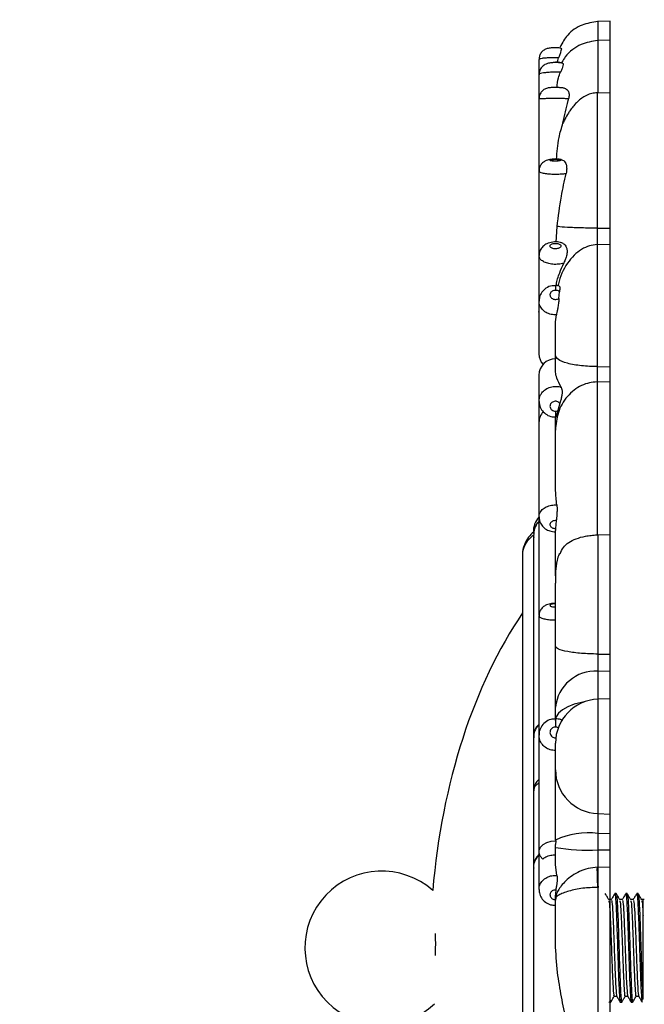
# Model space of a CAD drawing. Header units: millimetres. Extents: x 112 to 251, y 122 to 268.
# Tile 48 of 60: x 239 to 251, y 158 to 176. Entities that reach past the tile are written whole.
import ezdxf

# ---------------------------------------------------------------- set-up
doc = ezdxf.new("R2010")
doc.units = ezdxf.units.MM
doc.styles.add('SLDTEXTSTYLE0', font='TXT', dxfattribs={"width": 0.75})
doc.dimstyles.new('SLDDIMSTYLE1', dxfattribs={"dimtxt": 3.5, "dimasz": 3.302, "dimexe": 0, "dimexo": 0.0625, "dimgap": 0.875, "dimtad": 1, "dimdec": 0, "dimlfac": 5, "dimrnd": 1e-09, "dimzin": 12, "dimdsep": 46, "dimtxsty": 'SLDTEXTSTYLE0', "dimsah": 1, "dimcen": 0.09, "dimadec": 0, "dimazin": 3, "dimtfac": 1, "dimtdec": 0, "dimtofl": 0, "dimtmove": 0, "dimatfit": 3, "dimfxl": 1, "dimfrac": 2, "dimtolj": 1, "dimtzin": 12, "dimarcsym": 0})

# ---------------------------------------------------------------- blocks, each defined once
blk = doc.blocks.new('_D_2')
at = {"color": 7, "linetype": 'Continuous', "lineweight": 18, "transparency": 16777216}
for p, q in [((197.946, 168.884), (197.946, 186.916)), ((250.154, 176.787), (250.154, 186.916)), ((197.946, 185.916), (250.154, 185.916))]:
    blk.add_line(p, q, dxfattribs=at)
for points in [[(197.946, 185.916), (201.248, 185.408), (201.248, 186.424)], [(250.154, 185.916), (246.852, 186.424), (246.852, 185.408)]]:
    blk.add_solid(points, dxfattribs=at)
at = {"color": 7, "linetype": 'Continuous', "lineweight": 18, "transparency": 16777216, "insert": (217.093, 190.427), "char_height": 3.5, "attachment_point": 1, "style": 'SLDTEXTSTYLE0'}
blk.add_mtext('261', dxfattribs=at)

msp = doc.modelspace()

# ---------------------------------------------------------------- linework, layer by layer
at = {"color": 7, "linetype": 'Continuous', "lineweight": 25}
for p, q in [((250.1545, 175.7873), (249.9224, 175.7792)), ((250.1545, 175.4411), (250.1545, 175.7873)), ((250.1545, 175.4411), (249.9221, 175.433)), ((250.1545, 174.4873), (250.1545, 175.4411)), ((248.8545, 175.0914), (248.8545, 174.812)), ((248.8574, 175.0912), (248.8598, 175.0887)), ((249.1733, 175.0328), (249.1151, 175.0317)), ((248.8545, 174.8146), (248.8545, 174.3743)), ((248.8573, 174.8151), (248.8601, 174.8111)), ((249.9265, 174.482), (249.9126, 174.4818)), ((249.9265, 174.4819), (250.1545, 174.4873)), ((250.1545, 172.0157), (250.1545, 174.4873)), ((248.8545, 174.3714), (248.8545, 173.0504)), ((248.8565, 174.3727), (248.8591, 174.3725)), ((248.8545, 173.0568), (248.8545, 171.5153)), ((249.1655, 171.7614), (249.1859, 172.0465)), ((249.9126, 172.016), (250.1545, 172.0157)), ((250.1545, 171.7229), (250.1545, 172.0157)), ((249.9126, 171.715), (250.1545, 171.7229)), ((250.1545, 169.4911), (250.1545, 171.7229)), ((248.8545, 171.5153), (248.8545, 170.6878)), ((249.1545, 170.9711), (249.1545, 170.8826)), ((249.2241, 170.9594), (249.1549, 170.97)), ((249.2185, 170.7358), (249.2287, 170.8552)), ((248.8545, 170.6878), (248.8545, 169.7269)), ((249.1545, 170.3068), (249.1712, 170.436)), ((249.1545, 169.3909), (249.1545, 169.6919)), ((249.9126, 169.4925), (250.1545, 169.4911)), ((250.1545, 169.2209), (250.1545, 169.4911)), ((248.8545, 169.3339), (248.8545, 168.8615)), ((249.9126, 169.2147), (250.1545, 169.2209)), ((250.1545, 166.4322), (250.1545, 169.2209)), ((248.8545, 168.8615), (248.8545, 168.472)), ((249.2343, 168.8246), (249.1968, 168.6901)), ((249.1545, 168.3341), (249.1545, 168.5775)), ((248.8545, 168.472), (248.8545, 166.7532)), ((248.8545, 166.7577), (248.8545, 164.9611)), ((249.1553, 166.5419), (249.1545, 166.5056)), ((249.1681, 166.6849), (249.1553, 166.5419)), ((248.7545, 166.4064), (248.7545, 162.7377)), ((249.1545, 166.4951), (249.1545, 166.5056)), ((249.1545, 166.4539), (249.1545, 166.4951)), ((249.9126, 166.426), (249.9265, 166.4265)), ((249.9265, 166.4265), (250.1545, 166.4322)), ((250.1545, 164.252), (250.1545, 166.4322)), ((248.5545, 166.0572), (248.5545, 151.5357)), ((248.8545, 164.9503), (248.8545, 162.7761)), ((248.8585, 164.9451), (248.8561, 164.9498)), ((249.1545, 163.2838), (249.1545, 164.3976)), ((249.9265, 164.2534), (249.9265, 163.9437)), ((249.9265, 164.2534), (250.1545, 164.252)), ((250.1545, 163.9503), (250.1545, 164.252)), ((249.9265, 163.9437), (250.1545, 163.9503)), ((250.1545, 163.4373), (250.1545, 163.9503)), ((250.1545, 163.4373), (249.9265, 163.4293)), ((250.1545, 161.3379), (250.1545, 163.4373)), ((249.1545, 163.0401), (249.1545, 163.2838)), ((248.8545, 162.7761), (248.8545, 160.6479)), ((248.7545, 162.7377), (248.7545, 160.3612)), ((249.1545, 162.1449), (249.1545, 162.6298)), ((249.1545, 160.9764), (249.1545, 162.1449)), ((249.9265, 161.3459), (250.1545, 161.3379)), ((249.9265, 161.3459), (249.9265, 160.9863)), ((250.1545, 160.9877), (250.1545, 161.3379)), ((249.158, 160.8645), (249.1545, 160.9764)), ((249.9265, 160.9863), (250.1545, 160.9877)), ((249.9265, 160.9863), (249.9265, 160.6842)), ((250.1545, 160.6837), (250.1545, 160.9877)), ((249.1589, 160.8528), (249.1545, 160.7804)), ((249.1545, 160.7282), (249.1545, 160.7804)), ((248.8545, 160.6479), (248.8545, 159.9622)), ((249.1545, 160.4192), (249.1545, 160.7282)), ((249.9265, 160.6842), (249.9265, 160.3704)), ((249.9265, 160.6842), (250.1545, 160.6837)), ((250.1545, 160.3781), (250.1545, 160.6837)), ((249.1814, 160.2198), (249.1545, 160.4192)), ((248.7545, 160.3613), (248.7545, 155.0492)), ((249.9265, 160.3704), (249.9183, 160.3701)), ((249.9265, 160.3704), (250.1545, 160.3781)), ((249.9302, 160.0016), (249.9265, 160.0015)), ((250.2619, 159.8882), (250.2369, 159.8882)), ((250.4619, 159.8882), (250.4369, 159.8882)), ((250.6619, 159.8882), (250.6369, 159.8882)), ((249.1545, 159.7675), (249.1545, 159.8622)), ((250.1743, 159.7799), (250.1253, 159.7799)), ((250.3743, 159.7799), (250.3254, 159.7799)), ((250.5743, 159.7799), (250.5254, 159.7799)), ((250.7743, 159.7799), (250.7254, 159.7799)), ((250.1304, 157.9178), (250.135, 157.9098)), ((250.1332, 157.9145), (250.1369, 157.9174)), ((250.2243, 158.0164), (250.2733, 158.0164)), ((250.3369, 157.9082), (250.3619, 157.9082)), ((250.4243, 158.0164), (250.4733, 158.0164)), ((250.5369, 157.9082), (250.5619, 157.9082)), ((250.6243, 158.0164), (250.6733, 158.0164))]:
    msp.add_line(p, q, dxfattribs=at)
at = {"color": 1, "linetype": 'Continuous', "lineweight": 25}
for p, q in [((249.1545, 168.6817), (249.1545, 168.5724)), ((249.9265, 163.9437), (249.9265, 163.4293)), ((249.9265, 163.4293), (249.9265, 161.3459)), ((249.1545, 163.074), (249.1545, 162.9234))]:
    msp.add_line(p, q, dxfattribs=at)
at = {"color": 1, "linetype": 'Continuous', "lineweight": 25, "flags": 128}
msp.add_lwpolyline([(249.6802, 163.3814), (249.6291, 163.372), (249.4956, 163.3377), (249.379, 163.2924), (249.2835, 163.2379), (249.2127, 163.1762), (249.1692, 163.1094), (249.1572, 163.0699)], dxfattribs=at)
at = {"color": 7, "linetype": 'Continuous', "lineweight": 25, "flags": 128}
msp.add_lwpolyline([(248.9216, 160.5187), (248.878, 160.5684), (248.8564, 160.6244), (248.8587, 160.6822), (248.8846, 160.7374), (248.932, 160.7854), (248.9971, 160.8224), (249.0748, 160.8455), (249.1589, 160.8528)], dxfattribs=at)
at = {"color": 7, "linetype": 'Continuous', "lineweight": 25}
for centre, radius, start, end in [((249.1545, 169.7269), 0.3, 180, 220.91962), ((249.1545, 169.3339), 0.3, 90, 180), ((249.1545, 168.472), 0.3, 138.48906, 180), ((249.1061, 166.5067), 0.3515, 136.28377, 185.2821), ((249.8854, 163.2102), 0.7347, 86.79179, 174.24739), ((249.9545, 162.6298), 0.8, 92, 180), ((249.9542, 162.1451), 0.7997, 180.01629, 268.01823), ((249.7693, 159.4934), 1.5012, 83.9876, 114.02926), ((249.7386, 164.1754), 3.4963, 260.38264, 273.08168), ((245.9873, 158.8982), 1.4, 48.39145, 313.32137)]:
    msp.add_arc(centre, radius, start, end, dxfattribs=at)
msp.add_ellipse((251.868, 158.7873), major_axis=(0, -8.3), ratio=0.6024096, start_param=3.8660329, end_param=4.5724566, dxfattribs=at)
for points, knots in [([(249.9265, 175.7793), (249.8291, 175.765), (249.6265, 175.7351), (249.3725, 175.5639), (249.2804, 175.3932), (249.2388, 175.3162)], [0, 0, 0, 0, 0.33731594, 0.70112574, 1, 1, 1, 1]), ([(249.9265, 175.4331), (249.8215, 175.4177), (249.6568, 175.3936), (249.4627, 175.2715), (249.3424, 175.1616), (249.2918, 175.0745), (249.2725, 175.0413)], [0, 0, 0, 0, 0.3932793, 0.616726, 0.8538137, 1, 1, 1, 1]), ([(249.1531, 175.3028), (249.1461, 175.3028), (249.1192, 175.3032), (249.0673, 175.2997), (249.0114, 175.2925), (248.9442, 175.2639), (248.8936, 175.2165), (248.86, 175.1566), (248.8574, 175.1124), (248.8561, 175.0914)], [0, 0, 0, 0, 0.0481311, 0.1867779, 0.3754865, 0.5364305, 0.6942949, 0.854859, 1, 1, 1, 1]), ([(249.255, 175.2969), (249.2339, 175.2993), (249.2022, 175.303), (249.1653, 175.3028), (249.1531, 175.3028)], [0, 0, 0, 0, 0.6671372, 1, 1, 1, 1]), ([(249.2547, 175.2932), (249.2573, 175.2938), (249.264, 175.2953), (249.2619, 175.2701), (249.2499, 175.2261), (249.2314, 175.1727), (249.2183, 175.1353), (249.213, 175.1201)], [0, 0, 0, 0, 0.15163714, 0.38520217, 0.61909791, 0.84589989, 1, 1, 1, 1]), ([(249.1151, 175.0317), (249.1058, 175.0313), (249.0677, 175.0293), (249.0189, 175.0206), (248.9553, 174.995), (248.9023, 174.9532), (248.8662, 174.8906), (248.8503, 174.8412), (248.8549, 174.8159), (248.8551, 174.8147)], [0, 0, 0, 0, 0.0720262, 0.296427, 0.4351776, 0.6274012, 0.8029567, 0.9910663, 1, 1, 1, 1]), ([(249.2832, 175.0234), (249.2811, 175.0241), (249.253, 175.0338), (249.2115, 175.0381), (249.1698, 175.0377), (249.1582, 175.0376)], [0, 0, 0, 0, 0.0541034, 0.7371362, 1, 1, 1, 1]), ([(249.289, 175.0176), (249.278, 175.0204), (249.2438, 175.0293), (249.2042, 175.0328), (249.1752, 175.0328), (249.1733, 175.0328)], [0, 0, 0, 0, 0.3042006, 0.9536826, 1, 1, 1, 1]), ([(249.1934, 175.0441), (249.1944, 175.0528), (249.1974, 175.0791), (249.2068, 175.1037), (249.213, 175.1201)], [0, 0, 0, 0, 0.332161, 1, 1, 1, 1]), ([(249.2887, 175.0166), (249.2917, 175.015), (249.2985, 175.0115), (249.2937, 174.979), (249.2766, 174.9281), (249.2583, 174.883), (249.2482, 174.8585), (249.247, 174.8558)], [0, 0, 0, 0, 0.214052, 0.4786647, 0.7301016, 0.9701113, 1, 1, 1, 1]), ([(249.1831, 174.5771), (249.1887, 174.6383), (249.1977, 174.7355), (249.2337, 174.8233), (249.247, 174.8558)], [0, 0, 0, 0, 0.6297496, 1, 1, 1, 1]), ([(249.1355, 174.5773), (249.1231, 174.5772), (249.0949, 174.5768), (249.0625, 174.5753), (249.0375, 174.5733), (249.0084, 174.5686), (248.9651, 174.5546), (248.9147, 174.5218), (248.8734, 174.4649), (248.8532, 174.4117), (248.8565, 174.3803), (248.8573, 174.3727)], [0, 0, 0, 0, 0.0905887, 0.2055192, 0.2880223, 0.3571765, 0.4471512, 0.6130111, 0.7760721, 0.9456341, 1, 1, 1, 1]), ([(249.2439, 174.5751), (249.2379, 174.5755), (249.2201, 174.5767), (249.1822, 174.5774), (249.1507, 174.5774), (249.1355, 174.5773)], [0, 0, 0, 0, 0.2102213, 0.6169358, 1, 1, 1, 1]), ([(249.3547, 174.5452), (249.3458, 174.5502), (249.3278, 174.5603), (249.3006, 174.5682), (249.2781, 174.5723), (249.2616, 174.5742), (249.2499, 174.5748), (249.2439, 174.5751)], [0, 0, 0, 0, 0.2335398, 0.4723014, 0.6500328, 0.8195431, 1, 1, 1, 1]), ([(249.9126, 174.4818), (249.88, 174.4796), (249.813, 174.475), (249.6867, 174.4267), (249.5504, 174.325), (249.4508, 174.205), (249.3787, 174.0966), (249.3324, 174.0162), (249.3031, 173.9543), (249.2913, 173.9293)], [0, 0, 0, 0, 0.1097052, 0.2258802, 0.4513508, 0.6764212, 0.7542566, 0.9009509, 1, 1, 1, 1]), ([(249.3413, 174.5521), (249.3543, 174.5451), (249.3806, 174.5311), (249.4025, 174.4789), (249.4046, 174.4224), (249.3972, 174.3868), (249.3947, 174.3747)], [0, 0, 0, 0, 0.29774316, 0.59883059, 0.86278851, 1, 1, 1, 1]), ([(249.9126, 174.4816), (249.9126, 174.326), (249.9126, 174.0148), (249.9126, 173.4033), (249.9126, 172.7275), (249.9126, 172.2532), (249.9126, 172.016)], [0, 0, 0, 0, 0.2499999, 0.4999998, 0.7499999, 1, 1, 1, 1]), ([(249.2913, 173.9293), (249.3226, 174.0686), (249.3567, 174.2201), (249.3919, 174.3632), (249.3947, 174.3747)], [0, 0, 0, 0, 0.9198539, 1, 1, 1, 1]), ([(249.1756, 173.2722), (249.1839, 173.4033), (249.1979, 173.6222), (249.2646, 173.8414), (249.2913, 173.9293)], [0, 0, 0, 0, 0.5994095, 1, 1, 1, 1]), ([(249.113, 173.2712), (249.0992, 173.2705), (249.0534, 173.2681), (248.997, 173.2559), (248.9295, 173.2189), (248.8838, 173.1679), (248.8565, 173.1097), (248.8574, 173.071), (248.8577, 173.056)], [0, 0, 0, 0, 0.1076689, 0.3597227, 0.5216154, 0.7029412, 0.8852083, 1, 1, 1, 1]), ([(249.1669, 173.2701), (249.1667, 173.2701), (249.1554, 173.2703), (249.1324, 173.2702), (249.1008, 173.268), (249.0752, 173.2642), (249.0585, 173.2591), (249.0525, 173.2534), (249.0581, 173.2477), (249.0746, 173.2427), (249.1002, 173.2388), (249.1318, 173.2366), (249.1659, 173.2363), (249.1988, 173.2379), (249.2266, 173.2412), (249.2463, 173.2459), (249.2558, 173.2515), (249.2537, 173.2572), (249.2405, 173.2626), (249.2175, 173.2669), (249.1914, 173.2693), (249.1736, 173.2699), (249.1669, 173.2701)], [0, 0, 0, 0, 0.0009305, 0.054481, 0.1080286, 0.1616157, 0.2152835, 0.2690506, 0.3228752, 0.3766998, 0.4304661, 0.4841331, 0.5377299, 0.591277, 0.6448464, 0.6984834, 0.7522125, 0.8060173, 0.859848, 0.9136496, 0.967355, 1, 1, 1, 1]), ([(249.1726, 173.2721), (249.1617, 173.2727), (249.1414, 173.2737), (249.122, 173.272), (249.113, 173.2712)], [0, 0, 0, 0, 0.5360437, 1, 1, 1, 1]), ([(249.2736, 173.2622), (249.2523, 173.266), (249.2208, 173.2717), (249.1844, 173.272), (249.1726, 173.2721)], [0, 0, 0, 0, 0.6738543, 1, 1, 1, 1]), ([(249.2734, 173.2591), (249.2901, 173.2544), (249.3159, 173.2472), (249.3469, 173.1954), (249.3597, 173.1353), (249.3595, 173.0688), (249.3517, 173.0266), (249.3484, 173.0089)], [0, 0, 0, 0, 0.3389775, 0.5226955, 0.7075134, 0.8767049, 1, 1, 1, 1]), ([(249.1859, 172.0465), (249.2078, 172.2278), (249.2452, 172.5362), (249.3183, 172.8709), (249.3484, 173.0089)], [0, 0, 0, 0, 0.5878314, 1, 1, 1, 1]), ([(249.9126, 172.016), (249.8653, 172.0162), (249.7658, 172.0166), (249.6218, 172.0192), (249.4858, 172.0233), (249.3218, 172.0309), (249.2291, 172.0391), (249.1927, 172.0453), (249.1859, 172.0465)], [0, 0, 0, 0, 0.1174435, 0.2474246, 0.393439, 0.5562585, 0.9169365, 1, 1, 1, 1]), ([(249.9126, 172.016), (249.9126, 171.9835), (249.9126, 171.9186), (249.9126, 171.8298), (249.9126, 171.7564), (249.9126, 171.7288), (249.9126, 171.715)], [0, 0, 0, 0, 0.2500007, 0.5000002, 0.7500011, 1, 1, 1, 1]), ([(249.2962, 171.7346), (249.2791, 171.7419), (249.23, 171.7627), (249.1325, 171.7687), (249.0265, 171.749), (248.9407, 171.7008), (248.8843, 171.6352), (248.8552, 171.5697), (248.8575, 171.5285), (248.8583, 171.5149)], [0, 0, 0, 0, 0.0966847, 0.2786359, 0.4822097, 0.6440046, 0.7875578, 0.9303945, 1, 1, 1, 1]), ([(249.1778, 171.737), (249.1772, 171.737), (249.1657, 171.7384), (249.1422, 171.7389), (249.1095, 171.7341), (249.0818, 171.7241), (249.0623, 171.7102), (249.0531, 171.6939), (249.0553, 171.6769), (249.0688, 171.6612), (249.092, 171.6487), (249.1222, 171.6407), (249.156, 171.6381), (249.1896, 171.6412), (249.2192, 171.6496), (249.2416, 171.6624), (249.2542, 171.6782), (249.2555, 171.6952), (249.2454, 171.7115), (249.225, 171.7251), (249.2008, 171.7335), (249.1839, 171.736), (249.1778, 171.737)], [0, 0, 0, 0, 0.0030775, 0.0566077, 0.1101311, 0.1636754, 0.2173139, 0.2710615, 0.3248897, 0.3787382, 0.4325358, 0.4862289, 0.5398328, 0.5933776, 0.6469209, 0.7005219, 0.7542243, 0.8080216, 0.8618674, 0.9156982, 0.9694455, 1, 1, 1, 1]), ([(249.296, 171.7343), (249.3051, 171.7296), (249.3311, 171.7161), (249.3614, 171.6578), (249.3704, 171.5761), (249.3546, 171.4964), (249.3292, 171.4276), (249.3129, 171.3919), (249.3063, 171.3776)], [0, 0, 0, 0, 0.1408582, 0.4012945, 0.5856714, 0.7710811, 0.9083254, 1, 1, 1, 1]), ([(249.9126, 171.715), (249.9126, 171.6699), (249.9126, 171.5798), (249.9126, 171.3765), (249.9126, 171.1305), (249.9126, 170.8441), (249.9126, 170.5272), (249.9126, 170.1893), (249.9126, 169.8397), (249.9126, 169.6082), (249.9126, 169.4925)], [0, 0, 0, 0, 0.125, 0.2500001, 0.3749998, 0.4999997, 0.6249997, 0.7499997, 0.8749998, 1, 1, 1, 1]), ([(249.1704, 170.9659), (249.1711, 170.9739), (249.1774, 171.0477), (249.2201, 171.1828), (249.2802, 171.3185), (249.3063, 171.3776)], [0, 0, 0, 0, 0.0646944, 0.593287, 1, 1, 1, 1]), ([(249.1545, 170.9661), (249.1338, 170.9669), (249.0729, 170.9691), (248.9821, 170.9275), (248.9035, 170.8534), (248.8594, 170.7687), (248.8584, 170.7111), (248.858, 170.6869)], [0, 0, 0, 0, 0.1336033, 0.3944123, 0.6220358, 0.8416475, 1, 1, 1, 1]), ([(249.1545, 170.8826), (249.15, 170.8825), (249.1344, 170.882), (249.1082, 170.875), (249.0808, 170.8581), (249.0616, 170.8345), (249.054, 170.8104), (249.0545, 170.7859), (249.0632, 170.762), (249.0833, 170.739), (249.1115, 170.7229), (249.1445, 170.7154), (249.1785, 170.7174), (249.2034, 170.7261), (249.2153, 170.7338), (249.2185, 170.7358)], [0, 0, 0, 0, 0.035027, 0.1228804, 0.210737, 0.2986283, 0.3865668, 0.4416533, 0.5296113, 0.6175677, 0.7055086, 0.793386, 0.8812563, 0.9690952, 1, 1, 1, 1]), ([(249.2287, 170.8552), (249.2261, 170.8575), (249.2156, 170.8665), (249.1963, 170.8761), (249.1731, 170.8819), (249.1603, 170.8824), (249.1545, 170.8826)], [0, 0, 0, 0, 0.1362544, 0.5387897, 0.7906964, 1, 1, 1, 1]), ([(249.2243, 170.9607), (249.2255, 170.9611), (249.2302, 170.9627), (249.2337, 170.942), (249.2336, 170.9042), (249.2302, 170.8703), (249.2287, 170.8552)], [0, 0, 0, 0, 0.1093639, 0.4238025, 0.7449896, 1, 1, 1, 1]), ([(249.2185, 170.7358), (249.2165, 170.7112), (249.2126, 170.6619), (249.2005, 170.5795), (249.1873, 170.508), (249.1775, 170.4615), (249.1727, 170.4422), (249.1712, 170.436)], [0, 0, 0, 0, 0.2461021, 0.4941788, 0.7043777, 0.9053537, 1, 1, 1, 1]), ([(248.8566, 170.4744), (248.8547, 170.4857), (248.8528, 170.497), (248.855, 170.508), (248.855, 170.508)], [0, 0, 0, 0, 0.9963896, 1, 1, 1, 1]), ([(249.1545, 169.6919), (249.1545, 169.7858), (249.1545, 169.9736), (249.1545, 170.1822), (249.1545, 170.283), (249.1545, 170.3068)], [0, 0, 0, 0, 0.43285567, 0.86571248, 1, 1, 1, 1]), ([(249.9126, 169.4925), (249.8653, 169.4934), (249.7658, 169.4953), (249.6218, 169.5074), (249.4857, 169.5265), (249.3221, 169.5624), (249.1836, 169.6188), (249.1642, 169.6675), (249.1545, 169.6919)], [0, 0, 0, 0, 0.09162957, 0.19304104, 0.30696177, 0.43399363, 0.71539509, 1, 1, 1, 1]), ([(249.9126, 169.4925), (249.9126, 169.467), (249.9126, 169.4161), (249.9126, 169.3407), (249.9126, 169.2706), (249.9126, 169.2333), (249.9126, 169.2147)], [0, 0, 0, 0, 0.2499972, 0.4999997, 0.7499978, 1, 1, 1, 1]), ([(249.26, 169.1151), (249.2292, 169.1732), (249.1715, 169.2819), (249.1599, 169.3563), (249.1545, 169.3909)], [0, 0, 0, 0, 0.53462807, 1, 1, 1, 1]), ([(249.9126, 169.2147), (249.8653, 169.2106), (249.7658, 169.2019), (249.6218, 169.1486), (249.4857, 169.0644), (249.3221, 168.9057), (249.1836, 168.6569), (249.1642, 168.4421), (249.1545, 168.3341)], [0, 0, 0, 0, 0.0916296, 0.1930411, 0.3069618, 0.4339938, 0.7153954, 1, 1, 1, 1]), ([(249.9126, 169.2147), (249.9126, 169.023), (249.9126, 168.6396), (249.9126, 167.9552), (249.9126, 167.2157), (249.9126, 166.6893), (249.9126, 166.4261)], [0, 0, 0, 0, 0.25, 0.4999999, 0.7500002, 1, 1, 1, 1]), ([(249.26, 169.1151), (249.2647, 169.102), (249.2741, 169.0758), (249.2767, 169.0161), (249.2688, 168.9496), (249.2528, 168.8827), (249.2403, 168.8434), (249.2343, 168.8246)], [0, 0, 0, 0, 0.20256666, 0.40511698, 0.60773475, 0.81150677, 1, 1, 1, 1]), ([(248.8546, 168.8571), (248.8591, 168.8216), (248.868, 168.7514), (248.9292, 168.6613), (249.0154, 168.5998), (249.0964, 168.57), (249.1435, 168.5754), (249.1544, 168.5767)], [0, 0, 0, 0, 0.234321, 0.462475, 0.6916913, 0.9284385, 1, 1, 1, 1]), ([(249.2343, 168.8246), (249.2275, 168.8313), (249.2131, 168.8455), (249.1828, 168.8581), (249.149, 168.8617), (249.1156, 168.8549), (249.0866, 168.8387), (249.0679, 168.8178), (249.0564, 168.7936), (249.0526, 168.767), (249.0598, 168.7372), (249.0777, 168.7111), (249.1042, 168.6919), (249.1314, 168.6828), (249.1485, 168.682), (249.1545, 168.6817)], [0, 0, 0, 0, 0.0749583, 0.157897, 0.240775, 0.3236158, 0.4064603, 0.4893502, 0.5412198, 0.6242407, 0.7072582, 0.7902741, 0.8732513, 0.9561648, 1, 1, 1, 1]), ([(249.1545, 168.6817), (249.1551, 168.6817), (249.1669, 168.6818), (249.1816, 168.6842), (249.1943, 168.6891), (249.1968, 168.6901)], [0, 0, 0, 0, 0.04190724, 0.81292963, 1, 1, 1, 1]), ([(249.1968, 168.6901), (249.1916, 168.6683), (249.1813, 168.6246), (249.1703, 168.5858), (249.1647, 168.5697), (249.1632, 168.5733), (249.1631, 168.5737)], [0, 0, 0, 0, 0.3339199, 0.6699884, 0.9661848, 1, 1, 1, 1]), ([(249.1543, 168.5731), (249.1572, 168.5725), (249.1602, 168.5719), (249.1631, 168.5726), (249.1633, 168.5726)], [0, 0, 0, 0, 0.9480423, 1, 1, 1, 1]), ([(249.1545, 167.4015), (249.1545, 167.4266), (249.1545, 167.612), (249.1545, 167.9428), (249.1545, 168.2036), (249.1545, 168.3341)], [0, 0, 0, 0, 0.07251944, 0.5362456, 1, 1, 1, 1]), ([(249.1791, 166.9718), (249.1707, 167.0593), (249.1563, 167.2087), (249.155, 167.3451), (249.1545, 167.4015)], [0, 0, 0, 0, 0.58594281, 1, 1, 1, 1]), ([(249.1791, 166.9718), (249.1806, 166.9549), (249.1836, 166.9212), (249.1836, 166.8554), (249.18, 166.7876), (249.174, 166.728), (249.1699, 166.6979), (249.1681, 166.6849)], [0, 0, 0, 0, 0.2104019, 0.420818, 0.6309005, 0.841005, 1, 1, 1, 1]), ([(248.8586, 166.753), (248.8589, 166.7294), (248.8595, 166.675), (248.9009, 166.5987), (248.9669, 166.5341), (249.0539, 166.4897), (249.1202, 166.4847), (249.1542, 166.4821)], [0, 0, 0, 0, 0.1573755, 0.3630966, 0.5637667, 0.7764539, 1, 1, 1, 1]), ([(248.8653, 166.6813), (248.8488, 166.6638), (248.8029, 166.6153), (248.7545, 166.5116), (248.7568, 166.4251), (248.758, 166.3801)], [0, 0, 0, 0, 0.2120532, 0.5899346, 1, 1, 1, 1]), ([(248.8639, 166.6883), (248.8358, 166.6561), (248.7766, 166.5882), (248.7631, 166.4996), (248.756, 166.453)], [0, 0, 0, 0, 0.4752877, 1, 1, 1, 1]), ([(249.1681, 166.6849), (249.1664, 166.6851), (249.1537, 166.6862), (249.1292, 166.6846), (249.098, 166.6747), (249.0731, 166.6578), (249.0593, 166.6387), (249.0533, 166.6179), (249.0554, 166.5964), (249.069, 166.5738), (249.0923, 166.5559), (249.1222, 166.544), (249.1444, 166.5426), (249.1553, 166.5419)], [0, 0, 0, 0, 0.0150856, 0.1176721, 0.2202467, 0.3228279, 0.4254654, 0.4897236, 0.5924257, 0.695129, 0.7978289, 0.9004691, 1, 1, 1, 1]), ([(248.7563, 166.4758), (248.7241, 166.4472), (248.6515, 166.3828), (248.5825, 166.2433), (248.5471, 166.1262), (248.5561, 166.0628), (248.5568, 166.0573)], [0, 0, 0, 0, 0.2663126, 0.5997369, 0.9650692, 1, 1, 1, 1]), ([(249.1545, 165.6763), (249.1545, 165.7737), (249.1545, 165.8956), (249.1545, 166.0235), (249.1545, 166.0556), (249.1545, 166.0636), (249.1545, 166.0657), (249.1545, 166.0662), (249.1545, 166.0663), (249.1545, 166.0664), (249.1545, 166.0664), (249.1545, 166.1968), (249.1545, 166.3253), (249.1545, 166.4539)], [0, 0, 0, 0, 0.3747454, 0.4686103, 0.492164, 0.4980982, 0.4996038, 0.4999897, 0.5000929, 0.5001215, 0.5001292, 0.5001349, 1, 1, 1, 1]), ([(249.2399, 166.0802), (249.2562, 166.1217), (249.2881, 166.2031), (249.3927, 166.2876), (249.5243, 166.3582), (249.6704, 166.398), (249.8043, 166.4189), (249.8763, 166.4236), (249.9126, 166.426)], [0, 0, 0, 0, 0.2043927, 0.4018236, 0.6012728, 0.7973961, 0.8981588, 1, 1, 1, 1]), ([(249.9265, 166.4265), (249.9265, 166.3809), (249.9265, 166.2899), (249.9265, 166.0882), (249.9265, 165.8459), (249.9265, 165.5654), (249.9265, 165.2563), (249.9265, 164.9279), (249.9265, 164.589), (249.9265, 164.3653), (249.9265, 164.2534)], [0, 0, 0, 0, 0.1250001, 0.2499999, 0.3749998, 0.5, 0.6250001, 0.7500001, 0.8749999, 1, 1, 1, 1]), ([(249.2278, 166.0867), (249.2257, 166.083), (249.2014, 166.0391), (249.1723, 165.9203), (249.1527, 165.7552), (249.1539, 165.6173), (249.1546, 165.5464)], [0, 0, 0, 0, 0.0171412, 0.2049618, 0.5910918, 1, 1, 1, 1]), ([(249.1545, 164.3976), (249.1545, 164.4991), (249.1545, 164.7022), (249.1545, 165.0052), (249.1545, 165.2743), (249.1545, 165.4609), (249.1545, 165.5293), (249.1545, 165.5464)], [0, 0, 0, 0, 0.23077, 0.4615389, 0.6923083, 0.9230769, 1, 1, 1, 1]), ([(249.1542, 165.1793), (249.1231, 165.1777), (249.0563, 165.1744), (248.9751, 165.1471), (248.9082, 165.0966), (248.8692, 165.0343), (248.8509, 164.9814), (248.8556, 164.9531), (248.8562, 164.9498)], [0, 0, 0, 0, 0.2152025, 0.461821, 0.6326991, 0.8001667, 0.9764743, 1, 1, 1, 1]), ([(249.1545, 165.1704), (249.1441, 165.1701), (249.1225, 165.1695), (249.0929, 165.1648), (249.0695, 165.1575), (249.0574, 165.1494), (249.0532, 165.1407), (249.0571, 165.1319), (249.0726, 165.1228), (249.0973, 165.1159), (249.1261, 165.1119), (249.1459, 165.1114), (249.1545, 165.1112)], [0, 0, 0, 0, 0.0992312, 0.2064326, 0.3136716, 0.4210218, 0.4882682, 0.5957478, 0.7032275, 0.8106671, 0.9180172, 1, 1, 1, 1]), ([(249.9265, 164.2534), (249.8245, 164.2561), (249.6204, 164.2615), (249.3661, 164.2951), (249.1889, 164.3421), (249.1659, 164.3791), (249.1545, 164.3976)], [0, 0, 0, 0, 0.2499997, 0.5000005, 0.7499998, 1, 1, 1, 1]), ([(248.8545, 162.9571), (248.838, 162.9421), (248.8022, 162.9093), (248.7674, 162.8314), (248.7462, 162.7653), (248.7556, 162.7251), (248.7562, 162.7226)], [0, 0, 0, 0, 0.23854034, 0.52046243, 0.97028653, 1, 1, 1, 1]), ([(248.8545, 162.9763), (248.8385, 162.9602), (248.7886, 162.9097), (248.7531, 162.8176), (248.7594, 162.7486), (248.7614, 162.7271)], [0, 0, 0, 0, 0.24548891, 0.76561896, 1, 1, 1, 1]), ([(249.1548, 163.0704), (249.1252, 163.0694), (249.0575, 163.067), (248.9617, 163.0134), (248.8885, 162.9263), (248.8529, 162.8399), (248.858, 162.7893), (248.8593, 162.7764)], [0, 0, 0, 0, 0.1881954, 0.4310068, 0.6741252, 0.9170652, 1, 1, 1, 1]), ([(249.2861, 163.0397), (249.2594, 163.0531), (249.2175, 163.0741), (249.1713, 163.0705), (249.1545, 163.0692)], [0, 0, 0, 0, 0.63591627, 1, 1, 1, 1]), ([(248.8545, 161.9039), (248.8353, 161.8916), (248.7862, 161.8601), (248.761, 161.8034), (248.7489, 161.7615), (248.7553, 161.7459), (248.7554, 161.7456)], [0, 0, 0, 0, 0.2818189, 0.7207229, 0.9955648, 1, 1, 1, 1]), ([(248.8545, 161.9653), (248.8368, 161.9498), (248.7929, 161.9112), (248.7578, 161.8355), (248.7588, 161.7798), (248.7592, 161.7595)], [0, 0, 0, 0, 0.2989294, 0.743714, 1, 1, 1, 1]), ([(249.1589, 160.8528), (249.1587, 160.8548), (249.1584, 160.8586), (249.1581, 160.8625), (249.158, 160.8645)], [0, 0, 0, 0, 0.5008049, 1, 1, 1, 1]), ([(248.8636, 160.6132), (248.8389, 160.5859), (248.7822, 160.523), (248.7494, 160.4275), (248.7575, 160.3711), (248.7588, 160.3617)], [0, 0, 0, 0, 0.3915969, 0.8984916, 1, 1, 1, 1]), ([(248.8545, 160.5854), (248.8441, 160.5769), (248.8132, 160.5514), (248.7767, 160.4815), (248.7491, 160.4099), (248.7571, 160.3622), (248.7586, 160.3533)], [0, 0, 0, 0, 0.1447247, 0.4337036, 0.8936086, 1, 1, 1, 1]), ([(248.9216, 160.5187), (248.9396, 160.5317), (248.9809, 160.5616), (249.0631, 160.5896), (249.1256, 160.5933), (249.1545, 160.595)], [0, 0, 0, 0, 0.2950351, 0.6752529, 1, 1, 1, 1]), ([(249.9183, 160.3701), (249.8621, 160.3644), (249.7505, 160.3531), (249.5938, 160.2965), (249.4547, 160.2174), (249.3417, 160.1235), (249.2574, 160.0294), (249.1997, 159.9425), (249.1724, 159.8857), (249.1572, 159.8217), (249.1556, 159.789), (249.1545, 159.7675)], [0, 0, 0, 0, 0.1347757, 0.2673929, 0.398194, 0.5280016, 0.6467219, 0.7615774, 0.8774694, 0.919476, 1, 1, 1, 1]), ([(249.9265, 160.0015), (249.9241, 160.075), (249.9205, 160.1852), (249.9179, 160.3001), (249.9176, 160.3502), (249.9181, 160.3635), (249.9183, 160.3701)], [0, 0, 0, 0, 0.5004626, 0.7502072, 0.8752908, 1, 1, 1, 1]), ([(249.9265, 160.3704), (249.9262, 160.3639), (249.9255, 160.3508), (249.9251, 160.3002), (249.9263, 160.1855), (249.9286, 160.0752), (249.9302, 160.0016)], [0, 0, 0, 0, 0.1249325, 0.249961, 0.4996731, 1, 1, 1, 1]), ([(250.1545, 156.8467), (250.1545, 156.992), (250.1545, 157.2832), (250.1545, 157.9636), (250.1545, 158.7431), (250.1545, 159.4567), (250.1545, 159.8534), (250.1545, 160.0672), (250.1545, 160.2188), (250.1545, 160.3212), (250.1545, 160.3631), (250.1545, 160.3749), (250.1545, 160.3781)], [0, 0, 0, 0, 0.1321238, 0.2646941, 0.5716378, 0.7712206, 0.8431789, 0.893243, 0.9466583, 0.9690641, 0.9917269, 1, 1, 1, 1]), ([(249.1814, 160.2198), (249.1837, 160.2064), (249.1883, 160.1797), (249.186, 160.1209), (249.1774, 160.0562), (249.1674, 159.9983), (249.1626, 159.966), (249.1608, 159.9538)], [0, 0, 0, 0, 0.2162703, 0.4326523, 0.6472125, 0.8657042, 1, 1, 1, 1]), ([(248.8566, 159.9619), (248.8557, 159.9662), (248.8538, 159.9744), (248.8559, 159.9826), (248.8569, 159.9865)], [0, 0, 0, 0, 0.5255006, 1, 1, 1, 1]), ([(248.858, 159.962), (248.859, 159.9341), (248.8614, 159.8716), (248.9108, 159.7844), (248.9894, 159.7152), (249.0761, 159.6767), (249.1332, 159.6785), (249.1545, 159.6792)], [0, 0, 0, 0, 0.1815919, 0.4071052, 0.6314262, 0.8626198, 1, 1, 1, 1]), ([(249.1608, 159.9538), (249.1599, 159.9538), (249.1479, 159.9544), (249.1244, 159.9516), (249.0939, 159.9381), (249.0702, 159.9165), (249.0577, 159.8925), (249.0532, 159.8668), (249.0567, 159.8407), (249.0719, 159.8137), (249.0963, 159.7927), (249.1253, 159.7803), (249.1455, 159.7789), (249.1545, 159.7783)], [0, 0, 0, 0, 0.00815008, 0.11322517, 0.21829923, 0.32342854, 0.42865189, 0.49458223, 0.59993409, 0.70529398, 0.81059516, 0.91582269, 1, 1, 1, 1]), ([(249.9265, 160.0015), (249.8339, 159.9984), (249.6401, 159.9918), (249.4278, 159.9438), (249.291, 159.8971), (249.2116, 159.8598), (249.1626, 159.8284), (249.1571, 159.7872), (249.1545, 159.7675)], [0, 0, 0, 0, 0.2249037, 0.4706968, 0.6025081, 0.7376152, 0.8738435, 1, 1, 1, 1]), ([(249.1608, 159.9538), (249.1577, 159.9246), (249.1545, 159.8941), (249.1545, 159.8635), (249.1545, 159.8622)], [0, 0, 0, 0, 0.958362, 1, 1, 1, 1]), ([(249.9265, 160.0015), (249.9265, 159.7985), (249.9265, 159.388), (249.9265, 158.716), (249.9265, 157.9922), (249.9265, 157.3399), (249.9265, 156.9774), (249.9265, 156.8508)], [0, 0, 0, 0, 0.1885222, 0.3810653, 0.6228749, 0.8682141, 1, 1, 1, 1]), ([(250.1258, 159.7791), (250.1153, 159.7972), (250.0944, 159.8333), (250.0735, 159.8694), (250.0631, 159.8875)], [0, 0, 0, 0, 0.4999698, 1, 1, 1, 1]), ([(250.235, 159.8866), (250.2246, 159.8685), (250.2037, 159.8324), (250.1828, 159.7962), (250.1723, 159.7781)], [0, 0, 0, 0, 0.5000283, 1, 1, 1, 1]), ([(250.2369, 159.8817), (250.2376, 159.8837), (250.2412, 159.8949), (250.2479, 159.8406), (250.2562, 159.7195), (250.2653, 159.5301), (250.2742, 159.2942), (250.2825, 159.0279), (250.2917, 158.7521), (250.3005, 158.4871), (250.3089, 158.2536), (250.3181, 158.0673), (250.3268, 157.951), (250.3329, 157.9), (250.3364, 157.9117), (250.3369, 157.9134)], [0, 0, 0, 0, 0.0190386, 0.1076498, 0.1943408, 0.2829144, 0.3712677, 0.4580211, 0.5467848, 0.6348002, 0.7217651, 0.8106367, 0.898236, 0.985561, 1, 1, 1, 1]), ([(250.2619, 159.8786), (250.2633, 159.8807), (250.2677, 159.8873), (250.275, 159.8174), (250.2833, 159.6784), (250.2925, 159.4763), (250.3013, 159.2312), (250.3097, 158.9606), (250.319, 158.6856), (250.3275, 158.4267), (250.3361, 158.2027), (250.3454, 158.0336), (250.3535, 157.9264), (250.3592, 157.916), (250.3619, 157.911)], [0, 0, 0, 0, 0.0408284, 0.1289868, 0.2158312, 0.304655, 0.3924308, 0.4795717, 0.5684556, 0.6557803, 0.7433567, 0.8322181, 0.9191788, 1, 1, 1, 1]), ([(250.3261, 159.7787), (250.3156, 159.7968), (250.2947, 159.8329), (250.2738, 159.8691), (250.2633, 159.8872)], [0, 0, 0, 0, 0.4999482, 1, 1, 1, 1]), ([(250.435, 159.8865), (250.4245, 159.8684), (250.4036, 159.8323), (250.3827, 159.7961), (250.3723, 159.7781)], [0, 0, 0, 0, 0.5000409, 1, 1, 1, 1]), ([(250.435, 159.878), (250.437, 159.8816), (250.442, 159.8906), (250.45, 159.8182), (250.4583, 159.6782), (250.4675, 159.4764), (250.4763, 159.2311), (250.4847, 158.9606), (250.4939, 158.6856), (250.5025, 158.4267), (250.5111, 158.2027), (250.5204, 158.0336), (250.5285, 157.9264), (250.5342, 157.916), (250.5369, 157.911)], [0, 0, 0, 0, 0.0582805, 0.1448349, 0.2300992, 0.3173067, 0.4034854, 0.4890409, 0.5763076, 0.6620434, 0.7480263, 0.8352709, 0.9206494, 1, 1, 1, 1]), ([(250.5265, 159.778), (250.5161, 159.7961), (250.4951, 159.8322), (250.4742, 159.8684), (250.4638, 159.8865)], [0, 0, 0, 0, 0.4999594, 1, 1, 1, 1]), ([(250.6351, 159.8867), (250.6246, 159.8686), (250.6037, 159.8324), (250.5828, 159.7963), (250.5724, 159.7782)], [0, 0, 0, 0, 0.5000292, 1, 1, 1, 1]), ([(250.6351, 159.8833), (250.6378, 159.8832), (250.6436, 159.883), (250.652, 159.7902), (250.6605, 159.6338), (250.6698, 159.4199), (250.6782, 159.1667), (250.687, 158.8932), (250.6962, 158.6201), (250.7045, 158.3682), (250.7134, 158.1552), (250.7225, 158.0031), (250.7293, 157.9211), (250.7336, 157.9198), (250.735, 157.9193)], [0, 0, 0, 0, 0.0802434, 0.16785916, 0.25532826, 0.34430396, 0.43149539, 0.51941295, 0.60831869, 0.69523042, 0.7835221, 0.87227474, 0.95905604, 1, 1, 1, 1]), ([(250.7269, 159.7772), (250.7165, 159.7953), (250.6955, 159.8315), (250.6746, 159.8676), (250.6642, 159.8857)], [0, 0, 0, 0, 0.4999554, 1, 1, 1, 1]), ([(249.1545, 158.9779), (249.1545, 158.9791), (249.1545, 158.9838), (249.1545, 158.9956), (249.1545, 159.0097), (249.1545, 159.0274), (249.1545, 159.0415), (249.1545, 159.0591), (249.1545, 159.0732), (249.1545, 159.0909), (249.1545, 159.105), (249.1545, 159.1227), (249.1545, 159.1368), (249.1545, 159.1509), (249.1545, 159.165), (249.1545, 159.1792), (249.1545, 159.1968), (249.1545, 159.211), (249.1545, 159.2251), (249.1545, 159.2393), (249.1545, 159.2534), (249.1545, 159.2675), (249.1545, 159.2817), (249.1545, 159.2958), (249.1545, 159.31), (249.1545, 159.3241), (249.1545, 159.3383), (249.1545, 159.3524), (249.1545, 159.363), (249.1545, 159.3772), (249.1545, 159.3914), (249.1545, 159.4055), (249.1545, 159.4161), (249.1545, 159.4303), (249.1545, 159.4444), (249.1545, 159.4586), (249.1545, 159.4692), (249.1545, 159.4798), (249.1545, 159.494), (249.1545, 159.5082), (249.1545, 159.5223), (249.1545, 159.5329), (249.1545, 159.5436), (249.1545, 159.5542), (249.1545, 159.5648), (249.1545, 159.5754), (249.1545, 159.586), (249.1545, 159.5967), (249.1545, 159.6073), (249.1545, 159.6179), (249.1545, 159.6285), (249.1545, 159.6391), (249.1545, 159.6497), (249.1545, 159.6603), (249.1545, 159.6709), (249.1545, 159.6816), (249.1545, 159.6904), (249.1545, 159.6992), (249.1545, 159.7081), (249.1545, 159.7187), (249.1545, 159.7275), (249.1545, 159.7363), (249.1545, 159.7451), (249.1545, 159.754), (249.1545, 159.7614), (249.1545, 159.7653), (249.1545, 159.7675)], [0, 0, 0, 0, 0.0045993, 0.0180307, 0.0448931, 0.058325, 0.0851874, 0.0986189, 0.1254819, 0.1389134, 0.1657764, 0.179208, 0.2060705, 0.2195025, 0.232934, 0.2597967, 0.2732279, 0.3000913, 0.3135225, 0.3269534, 0.3538165, 0.3672478, 0.3806798, 0.4075427, 0.4209744, 0.4344052, 0.4612687, 0.4746996, 0.4881315, 0.5015627, 0.5284255, 0.5418573, 0.5552885, 0.5687201, 0.5955836, 0.6090147, 0.6224464, 0.6358778, 0.649309, 0.6761719, 0.6896038, 0.7030349, 0.7164662, 0.7298978, 0.7433288, 0.7567603, 0.7701925, 0.7836235, 0.7970555, 0.8104865, 0.8239179, 0.8373497, 0.8507812, 0.8642126, 0.8776442, 0.8910752, 0.9045069, 0.9112224, 0.9246539, 0.9380851, 0.9515173, 0.9582327, 0.9716641, 0.9850961, 0.9918113, 1, 1, 1, 1]), ([(250.1258, 159.7594), (250.1289, 159.7564), (250.1369, 159.7488), (250.1488, 159.5459), (250.1633, 159.2171), (250.1772, 158.8207), (250.1911, 158.4381), (250.2055, 158.1548), (250.2161, 158.0115), (250.2226, 158.0312), (250.2243, 158.0365)], [0, 0, 0, 0, 0.0937462, 0.2353841, 0.378731, 0.5210385, 0.6633461, 0.8066928, 0.9483311, 1, 1, 1, 1]), ([(250.1743, 159.7637), (250.178, 159.7608), (250.1864, 159.7541), (250.1988, 159.5466), (250.2133, 159.2168), (250.2272, 158.8209), (250.2411, 158.4376), (250.2555, 158.1567), (250.2655, 158.0152), (250.2713, 158.0304), (250.2724, 158.0332)], [0, 0, 0, 0, 0.1086966, 0.2510874, 0.3951964, 0.5382603, 0.6813244, 0.825433, 0.9678242, 1, 1, 1, 1]), ([(250.326, 159.7585), (250.3291, 159.7555), (250.3369, 159.7478), (250.3488, 159.5457), (250.3633, 159.2171), (250.3772, 158.8207), (250.3911, 158.4381), (250.4055, 158.1548), (250.4161, 158.0115), (250.4226, 158.0312), (250.4243, 158.0365)], [0, 0, 0, 0, 0.09109546, 0.23314772, 0.37691396, 0.51963763, 0.66236143, 0.80612751, 0.94817993, 1, 1, 1, 1]), ([(250.3743, 159.7637), (250.378, 159.7608), (250.3864, 159.7541), (250.3988, 159.5466), (250.4133, 159.2168), (250.4272, 158.8209), (250.4411, 158.4375), (250.4555, 158.1567), (250.4654, 158.0153), (250.4713, 158.0304), (250.4723, 158.0332)], [0, 0, 0, 0, 0.1087497, 0.2512102, 0.3953897, 0.5385235, 0.6816576, 0.8258367, 0.9682975, 1, 1, 1, 1]), ([(250.4638, 159.8768), (250.4653, 159.8761), (250.4698, 159.8738), (250.477, 159.7889), (250.4855, 159.6342), (250.4948, 159.4198), (250.5032, 159.1668), (250.512, 158.8931), (250.5212, 158.6201), (250.5295, 158.3681), (250.5384, 158.1555), (250.5475, 158.0018), (250.5553, 157.9132), (250.5608, 157.9141), (250.5633, 157.9145)], [0, 0, 0, 0, 0.0440547, 0.1320042, 0.2198063, 0.3091209, 0.3966444, 0.4848968, 0.5741412, 0.6613839, 0.7500118, 0.8391025, 0.9262143, 1, 1, 1, 1]), ([(250.5265, 159.7572), (250.5294, 159.7542), (250.5371, 159.7461), (250.5488, 159.5455), (250.5633, 159.2172), (250.5772, 158.8207), (250.5911, 158.4381), (250.6055, 158.1548), (250.6161, 158.0115), (250.6226, 158.0312), (250.6243, 158.0365)], [0, 0, 0, 0, 0.08702849, 0.22971637, 0.37412591, 0.51748821, 0.66085072, 0.80526001, 0.94794814, 1, 1, 1, 1]), ([(250.5743, 159.7637), (250.578, 159.7608), (250.5864, 159.7541), (250.5988, 159.5466), (250.6133, 159.2168), (250.6272, 158.8209), (250.6411, 158.4375), (250.6555, 158.1568), (250.6654, 158.0154), (250.6712, 158.0304), (250.6723, 158.0331)], [0, 0, 0, 0, 0.1088039, 0.2513354, 0.3955867, 0.5387919, 0.6819973, 0.8262483, 0.96878, 1, 1, 1, 1]), ([(250.6642, 159.8775), (250.6663, 159.8727), (250.6714, 159.861), (250.6789, 159.757), (250.6878, 159.5865), (250.6969, 159.3609), (250.7052, 159.101), (250.7142, 158.8256), (250.7233, 158.5558), (250.7316, 158.3117), (250.7407, 158.1124), (250.7473, 158.0088), (250.7506, 157.971), (250.7512, 157.965)], [0, 0, 0, 0, 0.0708854, 0.1708999, 0.2722101, 0.374311, 0.4741019, 0.5757903, 0.6776615, 0.7774008, 0.8793748, 0.9809231, 1, 1, 1, 1]), ([(250.7269, 159.7561), (250.7297, 159.7531), (250.7372, 159.7452), (250.7449, 159.6089), (250.7504, 159.5014), (250.7512, 159.4867)], [0, 0, 0, 0, 0.3347898, 0.9093844, 1, 1, 1, 1]), ([(250.7512, 159.4867), (250.7512, 159.5109), (250.7512, 159.6066), (250.7512, 159.7222), (250.7512, 159.7905), (250.7512, 159.7774), (250.7512, 159.7767)], [0, 0, 0, 0, 0.1411137, 0.5582279, 0.9753421, 1, 1, 1, 1]), ([(250.7512, 157.965), (250.7512, 158.0061), (250.7512, 158.0883), (250.7512, 158.303), (250.7512, 158.5811), (250.7512, 158.9033), (250.7512, 159.228), (250.7512, 159.3981), (250.7512, 159.4867)], [0, 0, 0, 0, 0.1465376, 0.2930769, 0.4708042, 0.6454111, 0.8151641, 1, 1, 1, 1]), ([(246.9666, 158.7581), (246.967, 158.7671), (246.9722, 158.8827), (246.972, 159.0319), (246.967, 159.1487), (246.9664, 159.1632)], [0, 0, 0, 0, 0.0688274, 0.8841189, 1, 1, 1, 1]), ([(249.4745, 156.9323), (249.4542, 157.0346), (249.4129, 157.242), (249.342, 157.6047), (249.2636, 158.0108), (249.1788, 158.4866), (249.1631, 158.8032), (249.1545, 158.9779)], [0, 0, 0, 0, 0.1552607, 0.3145694, 0.5226046, 0.736586, 1, 1, 1, 1]), ([(250.1545, 157.9431), (250.1564, 157.9249), (250.1588, 157.9023), (250.1614, 157.9116), (250.1619, 157.9134)], [0, 0, 0, 0, 0.8065167, 1, 1, 1, 1]), ([(250.1643, 157.9108), (250.1747, 157.9289), (250.1956, 157.965), (250.2165, 158.0011), (250.227, 158.0192)], [0, 0, 0, 0, 0.5000203, 1, 1, 1, 1]), ([(250.2724, 158.0181), (250.2828, 158), (250.3037, 157.9639), (250.3246, 157.9277), (250.3351, 157.9097)], [0, 0, 0, 0, 0.4999638, 1, 1, 1, 1]), ([(250.3639, 157.91), (250.3743, 157.9281), (250.3952, 157.9642), (250.4161, 158.0003), (250.4266, 158.0184)], [0, 0, 0, 0, 0.5000377, 1, 1, 1, 1]), ([(250.4723, 158.0182), (250.4828, 158.0001), (250.5037, 157.964), (250.5246, 157.9278), (250.535, 157.9097)], [0, 0, 0, 0, 0.4999504, 1, 1, 1, 1]), ([(250.5633, 157.9091), (250.5737, 157.9272), (250.5946, 157.9633), (250.6155, 157.9994), (250.626, 158.0175)], [0, 0, 0, 0, 0.500028, 1, 1, 1, 1]), ([(250.6723, 158.0183), (250.6827, 158.0002), (250.7036, 157.9641), (250.7245, 157.9279), (250.735, 157.9098)], [0, 0, 0, 0, 0.4999736, 1, 1, 1, 1])]:
    msp.add_open_spline(points, degree=3, knots=knots, dxfattribs=at)
at = {"color": 1, "linetype": 'Continuous', "lineweight": 25}
for points, knots in [([(249.9265, 175.7793), (249.9265, 175.7738), (249.9265, 175.7629), (249.9265, 175.6706), (249.9265, 175.5615), (249.9265, 175.4638), (249.9265, 175.4331)], [0, 0, 0, 0, 0.2888891, 0.5780248, 0.8671603, 1, 1, 1, 1]), ([(249.9265, 175.4294), (249.9265, 175.4307), (249.9265, 175.4679), (249.9265, 175.3315), (249.9265, 175.0222), (249.9265, 174.662), (249.9265, 174.4819)], [0, 0, 0, 0, 0.0112468, 0.3408311, 0.6704157, 1, 1, 1, 1]), ([(249.213, 175.1201), (249.2002, 175.1203), (249.1541, 175.1211), (249.0725, 175.1202), (248.9799, 175.1159), (248.906, 175.1088), (248.8685, 175.1008), (248.8529, 175.0947), (248.8565, 175.0919), (248.8574, 175.0912)], [0, 0, 0, 0, 0.07388572, 0.26464024, 0.45546217, 0.64633366, 0.83717386, 0.95676194, 1, 1, 1, 1]), ([(249.247, 174.8558), (249.2351, 174.8563), (249.1908, 174.8581), (249.1094, 174.8582), (249.0121, 174.8537), (248.9298, 174.8447), (248.8759, 174.8324), (248.8514, 174.8218), (248.8564, 174.8161), (248.8573, 174.8151)], [0, 0, 0, 0, 0.0661621, 0.2449124, 0.4238855, 0.6030965, 0.7824423, 0.9617714, 1, 1, 1, 1]), ([(249.3947, 174.3747), (249.389, 174.3747), (249.3624, 174.3751), (249.3008, 174.3757), (249.2041, 174.3761), (249.1015, 174.3761), (249.0048, 174.3758), (248.9516, 174.3749), (248.9069, 174.3749), (248.8731, 174.3738), (248.8504, 174.3731), (248.8558, 174.3727), (248.8565, 174.3727)], [0, 0, 0, 0, 0.0370467, 0.1717467, 0.306434, 0.4412098, 0.5761077, 0.7110024, 0.7112066, 0.8463533, 0.9814849, 1, 1, 1, 1]), ([(249.3484, 173.0089), (249.3279, 173.0058), (249.2801, 172.9986), (249.1886, 172.9935), (249.0865, 172.9946), (248.9915, 173.0026), (248.9409, 173.0123), (248.8983, 173.0229), (248.8678, 173.0355), (248.8487, 173.0506), (248.8561, 173.0585), (248.857, 173.0595)], [0, 0, 0, 0, 0.1090922, 0.2537377, 0.3985083, 0.5434093, 0.6883041, 0.6886159, 0.8338412, 0.9790226, 1, 1, 1, 1]), ([(249.9126, 171.715), (249.8653, 171.7097), (249.7658, 171.6987), (249.6218, 171.6303), (249.4856, 171.5226), (249.3228, 171.3192), (249.2318, 171.1206), (249.2023, 170.9745), (249.1999, 170.9625)], [0, 0, 0, 0, 0.1237366, 0.2606829, 0.4145215, 0.5860658, 0.9660707, 1, 1, 1, 1]), ([(249.3063, 171.3776), (249.2904, 171.3732), (249.2447, 171.3607), (249.1589, 171.3528), (249.0578, 171.361), (248.9671, 171.3865), (248.9212, 171.4136), (248.8838, 171.4433), (248.8586, 171.472), (248.8582, 171.5025), (248.8581, 171.5149)], [0, 0, 0, 0, 0.0853261, 0.2455555, 0.4059649, 0.5664811, 0.7269948, 0.7274745, 0.8883878, 1, 1, 1, 1]), ([(249.1712, 170.436), (249.1558, 170.4359), (249.1068, 170.4355), (249.0255, 170.455), (248.9408, 170.5038), (248.8813, 170.5737), (248.8554, 170.6387), (248.856, 170.6771), (248.8561, 170.6871)], [0, 0, 0, 0, 0.0951709, 0.3029254, 0.5107472, 0.7186061, 0.9264356, 1, 1, 1, 1]), ([(248.8558, 168.8576), (248.8575, 168.8856), (248.8604, 168.9327), (248.8953, 169.0041), (248.9508, 169.0675), (249.0379, 169.1167), (249.1378, 169.137), (249.2139, 169.1296), (249.2528, 169.1173), (249.26, 169.1151)], [0, 0, 0, 0, 0.158997, 0.267416, 0.4407065, 0.6139402, 0.787201, 0.9605237, 1, 1, 1, 1]), ([(248.858, 166.7529), (248.8569, 166.7601), (248.8535, 166.7827), (248.8705, 166.8293), (248.9099, 166.8878), (248.9851, 166.9389), (249.0784, 166.9707), (249.1457, 166.9714), (249.1791, 166.9718)], [0, 0, 0, 0, 0.0599422, 0.1875767, 0.3914499, 0.5952668, 0.7990776, 1, 1, 1, 1]), ([(248.7666, 166.4276), (248.7438, 166.4105), (248.6717, 166.3562), (248.5884, 166.2383), (248.5499, 166.1232), (248.5559, 166.0625), (248.5565, 166.056)], [0, 0, 0, 0, 0.17851221, 0.56622428, 0.95385024, 1, 1, 1, 1]), ([(249.1545, 164.8698), (249.1288, 164.8703), (249.0694, 164.8715), (248.9829, 164.8823), (248.9097, 164.9011), (248.8644, 164.9232), (248.8602, 164.9386), (248.8585, 164.9451)], [0, 0, 0, 0, 0.1705696, 0.393862, 0.6173013, 0.8407679, 1, 1, 1, 1]), ([(249.1565, 162.4948), (249.1234, 162.4976), (249.0564, 162.5032), (248.9656, 162.5505), (248.897, 162.6221), (248.858, 162.7019), (248.8583, 162.7552), (248.8584, 162.7763)], [0, 0, 0, 0, 0.2095628, 0.4246904, 0.6412391, 0.8577329, 1, 1, 1, 1]), ([(249.1545, 162.9234), (249.1464, 162.9228), (249.1273, 162.9215), (249.099, 162.9091), (249.074, 162.8868), (249.06, 162.8611), (249.0534, 162.8328), (249.0551, 162.8032), (249.0683, 162.7719), (249.0916, 162.7466), (249.1218, 162.7311), (249.1501, 162.7253), (249.1663, 162.729), (249.1715, 162.7301)], [0, 0, 0, 0, 0.0725103, 0.1726996, 0.2733154, 0.3747866, 0.4384382, 0.5418814, 0.6453269, 0.748492, 0.8506087, 0.9514398, 1, 1, 1, 1]), ([(249.2076, 162.9079), (249.2032, 162.9105), (249.1895, 162.9188), (249.1706, 162.923), (249.157, 162.9233), (249.1545, 162.9234)], [0, 0, 0, 0, 0.2723532, 0.8654539, 1, 1, 1, 1]), ([(248.8569, 159.9865), (248.8589, 160.0007), (248.8648, 160.0436), (248.9021, 160.1104), (248.9726, 160.1742), (249.0642, 160.214), (249.1375, 160.2226), (249.1762, 160.2201), (249.1814, 160.2198)], [0, 0, 0, 0, 0.1056304, 0.3209334, 0.5360908, 0.7511912, 0.9663428, 1, 1, 1, 1])]:
    msp.add_open_spline(points, degree=3, knots=knots, dxfattribs=at)

# ---------------------------------------------------------------- dimensions: what is measured, and where the dimension line sits
at = {"color": 7, "linetype": 'Continuous', "lineweight": 18}
dim = msp.add_linear_dim(base=(250.1545, 185.9156), p1=(197.9462, 167.8842), p2=(250.1545, 175.7873), dimstyle='SLDDIMSTYLE1', dxfattribs=at)
dim.commit()
dim.dimension.update_dxf_attribs({"geometry": '_D_2', "text_midpoint": (220.9719, 185.9156), "dimtype": 160})

doc.saveas('drawing.dxf')
